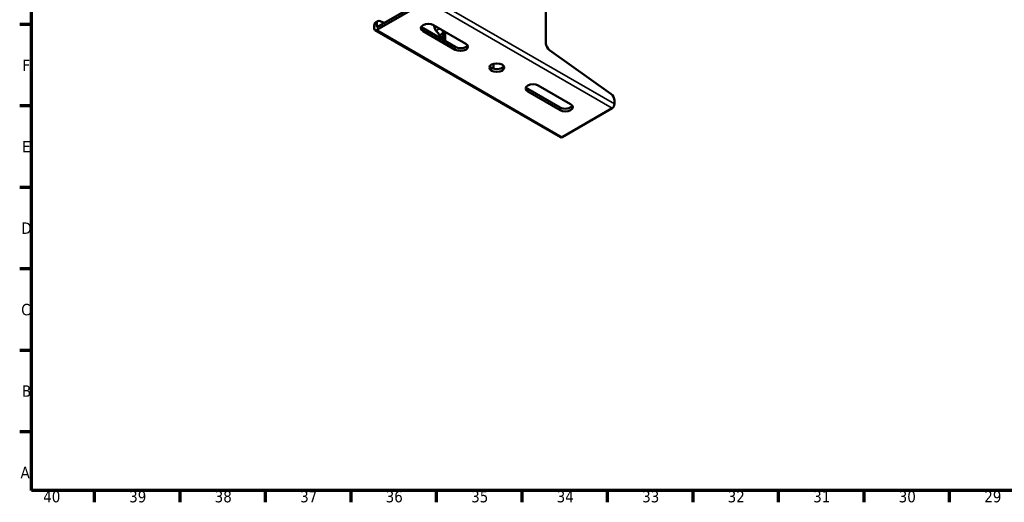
# Paper-space layout 'Sheet_1' of a CAD drawing. Header units: millimetres. Extents: x 0 to 118, y 0 to 118.
# Tile 1 of 206: x 0 to 34, y 0 to 17. Entities that reach past the tile are written whole.
import ezdxf

# ---------------------------------------------------------------- set-up
doc = ezdxf.new("R2010")
doc.units = ezdxf.units.MM
for name, color, linetype, lineweight in [('Border (ANSI)', 7, 'Continuous', 70), ('Visible (ANSI)', 7, 'Continuous', 50), ('Visible Narrow (ANSI)', 7, 'Continuous', 35)]:
    doc.layers.add(name, color=color, linetype=linetype, lineweight=lineweight)
doc.styles.add('Note Text (ANSI)', font='tahoma.ttf')

# ---------------------------------------------------------------- blocks, each defined once
blk = doc.blocks.new('Borders Default Border')
at = {"layer": 'Border (ANSI)'}
for p, q in [((0.787, 16.873), (0.378, 16.873)), ((0.787, 14.061), (0.378, 14.061)), ((0.787, 11.249), (0.378, 11.249)), ((0.787, 8.436), (0.378, 8.436)), ((0.787, 5.624), (0.378, 5.624)), ((0.787, 2.812), (0.378, 2.812)), ((2.953, 0.787), (2.953, 0.378)), ((5.906, 0.787), (5.906, 0.378)), ((8.858, 0.787), (8.858, 0.378)), ((11.811, 0.787), (11.811, 0.378)), ((14.764, 0.787), (14.764, 0.378)), ((17.717, 0.787), (17.717, 0.378)), ((20.669, 0.787), (20.669, 0.378)), ((23.622, 0.787), (23.622, 0.378)), ((26.575, 0.787), (26.575, 0.378)), ((29.528, 0.787), (29.528, 0.378)), ((32.48, 0.787), (32.48, 0.378))]:
    blk.add_line(p, q, dxfattribs=at)
at = {"layer": 'Border (ANSI)', "flags": 128}
blk.add_lwpolyline([(0.787, 0.787), (0.787, 117.323), (117.323, 117.323), (117.323, 0.787), (0.787, 0.787)], dxfattribs=at)
at = {"layer": 'Border (ANSI)', "attachment_point": 7, "style": 'Note Text (ANSI)'}
for s, insert, char_height in [('F', (0.473, 15.27), 0.394), ('E', (0.462, 12.458), 0.394), ('D', (0.431, 9.646), 0.394), ('C', (0.43, 6.827), 0.394), ('B', (0.455, 4.021), 0.394), ('A', (0.407, 1.209), 0.394), ('40', (1.191, 0.37), 0.3937), ('39', (4.159, 0.37), 0.3937), ('38', (7.112, 0.369), 0.3937), ('37', (10.064, 0.37), 0.3937), ('36', (13.017, 0.37), 0.3937), ('35', (15.97, 0.37), 0.3937), ('34', (18.923, 0.37), 0.3937), ('33', (21.875, 0.37), 0.3937), ('32', (24.828, 0.37), 0.3937), ('31', (27.781, 0.37), 0.3937), ('30', (30.734, 0.37), 0.3937), ('29', (33.69, 0.37), 0.3937)]:
    blk.add_mtext(s, dxfattribs=dict(at, insert=insert, char_height=char_height))

psp = doc.layouts.new('Sheet_1')

# ---------------------------------------------------------------- linework, layer by layer
at = {"layer": 'Visible (ANSI)'}
for p, q in [((14.43319, 17.7795), (12.70718, 16.78299)), ((12.70718, 16.68655), (14.43319, 17.68307)), ((18.55334, 17.31943), (18.55334, 16.21872)), ((12.62367, 16.73477), (12.62367, 16.84901)), ((12.64813, 16.6807), (19.05106, 12.98397)), ((12.66444, 16.93912), (12.74795, 16.98734)), ((12.70718, 16.78299), (12.70718, 16.89723)), ((12.83011, 16.98588), (12.95959, 16.92872)), ((14.30792, 16.74281), (15.42147, 16.0999)), ((15.78338, 16.21241), (14.66982, 16.85532)), ((14.98997, 16.34903), (14.98997, 16.67048)), ((14.30792, 16.64637), (15.42147, 16.00346)), ((15.07349, 16.30081), (15.07349, 16.62226)), ((18.67627, 15.98811), (20.79671, 14.47582)), ((16.74382, 15.51769), (16.74382, 15.34807)), ((17.92697, 14.65335), (19.04052, 14.01044)), ((19.40243, 14.12295), (18.28887, 14.76586)), ((17.92697, 14.55691), (19.04052, 13.914)), ((19.11012, 12.98982), (20.83613, 13.98633)), ((20.91964, 14.24522), (20.91964, 14.13098))]:
    psp.add_line(p, q, dxfattribs=at)
for centre, major_axis, ratio, start_param, end_param in [((12.84638, 16.81686), (-0.09843, 0.17048), 0.57735027, 5.61489589, 7.06858347), ((12.76286, 16.76865), (-0.09843, 0.17048), 0.57735027, 0, 0.78539816), ((12.70718, 16.78299), (-0.05906, -0.10229), 0.57735027, 5.49778714, 7.06858347), ((14.48887, 16.75084), (-0.25591, 0), 0.57735027, 3.92699082, 7.06858347), ((14.48887, 16.84728), (-0.25591, 0), 0.57735027, 0.33244695, 0.78539816), ((14.73493, 16.82392), (-0.03937, 0.00008), 0.57872283, 6.28317237, 6.28318532), ((14.73493, 16.82025), (-0.03937, -0.00008), 0.57597444, 0, 0.00001214), ((14.77649, 16.69474), (-0.03176, -0.02327), 0.59745732, 6.28312845, 6.28314479), ((15.60242, 16.10793), (0.25591, 0), 0.57735027, 3.92699082, 7.06858347), ((15.60242, 16.20437), (0.25591, 0), 0.57735027, 3.92699082, 5.95073836), ((18.69254, 16.13835), (0.09843, -0.17048), 0.57735027, 3.92699082, 5.3806784), ((16.85517, 15.4811), (0.25591, 0), 0.57735027, 3.47403961, 5.95073836), ((18.10792, 14.66138), (-0.25591, 0), 0.57735027, 3.92699082, 7.06858347), ((18.10792, 14.75782), (-0.25591, 0), 0.57735027, 0.33244695, 0.78539816), ((20.78045, 14.32558), (0.09843, -0.17048), 0.57735027, 0.78539816, 2.23908575), ((19.22147, 14.01847), (0.25591, 0), 0.57735027, 3.92699082, 7.06858347), ((19.22147, 14.11491), (0.25591, 0), 0.57735027, 3.92699082, 5.95073836), ((20.83613, 14.08277), (0.05906, 0.10229), 0.57735027, 3.92699082, 5.49778714), ((19.11012, 13.08625), (-0.05906, -0.10229), 0.57735027, 0, 0.78539816)]:
    psp.add_ellipse(centre, major_axis=major_axis, ratio=ratio, start_param=start_param, end_param=end_param, dxfattribs=at)
psp.add_ellipse((16.85517, 15.38466), major_axis=(-0.25591, 0), ratio=0.57735027, dxfattribs=at)
psp.add_open_spline([(14.69555, 16.824), (14.69557, 16.82947), (14.69583, 16.8348), (14.69638, 16.83998)], degree=3, dxfattribs=at)
for points, knots in [([(14.69555, 16.824), (14.69555, 16.82375), (14.69555, 16.82349), (14.69555, 16.82298), (14.69555, 16.82272), (14.69555, 16.82221), (14.69555, 16.82196), (14.69555, 16.82145), (14.69555, 16.82119), (14.69555, 16.82068), (14.69555, 16.82042), (14.69555, 16.82017)], [3.13921248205, 3.13921248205, 3.13921248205, 3.13921248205, 3.14016455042, 3.14016455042, 3.14111661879, 3.14111661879, 3.14206868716, 3.14206868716, 3.14302075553, 3.14302075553, 3.14397282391, 3.14397282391, 3.14397282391, 3.14397282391]), ([(14.74473, 16.67147), (14.73573, 16.68375), (14.72743, 16.69833), (14.71409, 16.72798), (14.70864, 16.74322), (14.70083, 16.77208), (14.69814, 16.78606), (14.69597, 16.80643), (14.69557, 16.81342), (14.69555, 16.82017)], [0, 0, 0, 0, 0.134370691, 0.134370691, 0.254367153, 0.254367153, 0.363070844, 0.363070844, 0.421672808, 0.421672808, 0.421672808, 0.421672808]), ([(14.86282, 16.52292), (14.85445, 16.53266), (14.84618, 16.54243), (14.82984, 16.56204), (14.82177, 16.57188), (14.80582, 16.59162), (14.79794, 16.60153), (14.78239, 16.62141), (14.77472, 16.63138), (14.75957, 16.65138), (14.7521, 16.66141), (14.74473, 16.67147)], [3.3430625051, 3.3430625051, 3.3430625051, 3.3430625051, 3.3582649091, 3.3582649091, 3.3734673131, 3.3734673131, 3.3886697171, 3.3886697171, 3.4038721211, 3.4038721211, 3.4190745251, 3.4190745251, 3.4190745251, 3.4190745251]), ([(14.98997, 16.35354), (14.97911, 16.36988), (14.96815, 16.38585), (14.92572, 16.44582), (14.89355, 16.48716), (14.86282, 16.52292)], [1.279186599, 1.279186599, 1.279186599, 1.279186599, 1.431855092, 1.431855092, 1.870697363, 1.870697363, 1.870697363, 1.870697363])]:
    psp.add_open_spline(points, degree=3, knots=knots, dxfattribs=at)
at = {"layer": 'Visible Narrow (ANSI)'}
for p, q in [((20.83613, 13.98633), (14.43319, 17.68307)), ((14.51671, 17.82772), (20.91964, 14.13098)), ((12.70718, 16.89723), (12.62367, 16.84901)), ((12.70718, 16.68655), (19.11012, 12.98982)), ((14.30792, 16.74281), (14.30792, 16.64637)), ((14.88424, 16.73152), (14.77118, 16.66625)), ((14.88737, 16.52009), (14.98997, 16.57932)), ((15.42147, 16.00346), (15.42147, 16.0999)), ((17.92697, 14.65335), (17.92697, 14.55691)), ((19.04052, 13.914), (19.04052, 14.01044))]:
    psp.add_line(p, q, dxfattribs=at)
for centre, major_axis, ratio, start_param, end_param in [((14.73492, 16.82025), (-0.03937, -0.00008), 0.57597444, 5.57259303, 6.28318531), ((14.73492, 16.82392), (-0.03937, 0.00008), 0.57872283, 5.69511104, 6.28317235), ((14.77649, 16.69474), (-0.03176, -0.02327), 0.59745732, 0, 1.00463061), ((17.39738, 17.39124), (-2.96692, 0.55227), 0.67677524, 0.62399028, 0.7000023), ((14.89267, 16.54858), (-0.02986, -0.02566), 0.56306785, 6.28318457, 7.24273508)]:
    psp.add_ellipse(centre, major_axis=major_axis, ratio=ratio, start_param=start_param, end_param=end_param, dxfattribs=at)
for points, knots in [([(14.70711, 16.83379), (14.70714, 16.83172), (14.70721, 16.82963), (14.70747, 16.82454), (14.70769, 16.82152), (14.70818, 16.81637), (14.70841, 16.81424), (14.70901, 16.80941), (14.70939, 16.8067), (14.71028, 16.80114), (14.71078, 16.79829), (14.71189, 16.79253), (14.7125, 16.78963), (14.71387, 16.78361), (14.71463, 16.78049), (14.71628, 16.77423), (14.71716, 16.77108), (14.71887, 16.76535), (14.71967, 16.76278), (14.72198, 16.75572), (14.72355, 16.75123), (14.72687, 16.74242), (14.72861, 16.7381), (14.73173, 16.73079), (14.73308, 16.72777), (14.73585, 16.72181), (14.73728, 16.71887), (14.73997, 16.71353), (14.74123, 16.71112), (14.74393, 16.70611), (14.74539, 16.70351), (14.74835, 16.6984), (14.74987, 16.69588), (14.75295, 16.69095), (14.75452, 16.68853), (14.75795, 16.68343), (14.75982, 16.68077), (14.76361, 16.67561), (14.76554, 16.6731), (14.76872, 16.66917), (14.76994, 16.66769), (14.77118, 16.66625)], [0.015052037, 0.015052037, 0.015052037, 0.015052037, 0.052931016, 0.052931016, 0.106002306, 0.106002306, 0.142857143, 0.142857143, 0.189230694, 0.189230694, 0.23747249, 0.23747249, 0.285714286, 0.285714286, 0.336522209, 0.336522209, 0.387252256, 0.387252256, 0.428571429, 0.428571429, 0.500821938, 0.500821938, 0.571428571, 0.571428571, 0.621625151, 0.621625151, 0.671890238, 0.671890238, 0.714285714, 0.714285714, 0.761750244, 0.761750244, 0.809446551, 0.809446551, 0.857142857, 0.857142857, 0.911665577, 0.911665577, 0.966056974, 0.966056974, 1, 1, 1, 1]), ([(14.98997, 16.38349), (14.98754, 16.38706), (14.98511, 16.39061), (14.97601, 16.40379), (14.96933, 16.41329), (14.95595, 16.43196), (14.94924, 16.44112), (14.93586, 16.45908), (14.92917, 16.46787), (14.91584, 16.48505), (14.90919, 16.49344), (14.89749, 16.5079), (14.89241, 16.51406), (14.88737, 16.52009)], [0.730906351, 0.730906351, 0.730906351, 0.730906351, 0.75, 0.75, 0.802252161, 0.802252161, 0.854596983, 0.854596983, 0.906992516, 0.906992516, 0.959489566, 0.959489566, 1, 1, 1, 1])]:
    psp.add_open_spline(points, degree=3, knots=knots, dxfattribs=at)

# ---------------------------------------------------------------- block references
psp.add_blockref('Borders Default Border', (0, 0))

doc.saveas('drawing.dxf')
